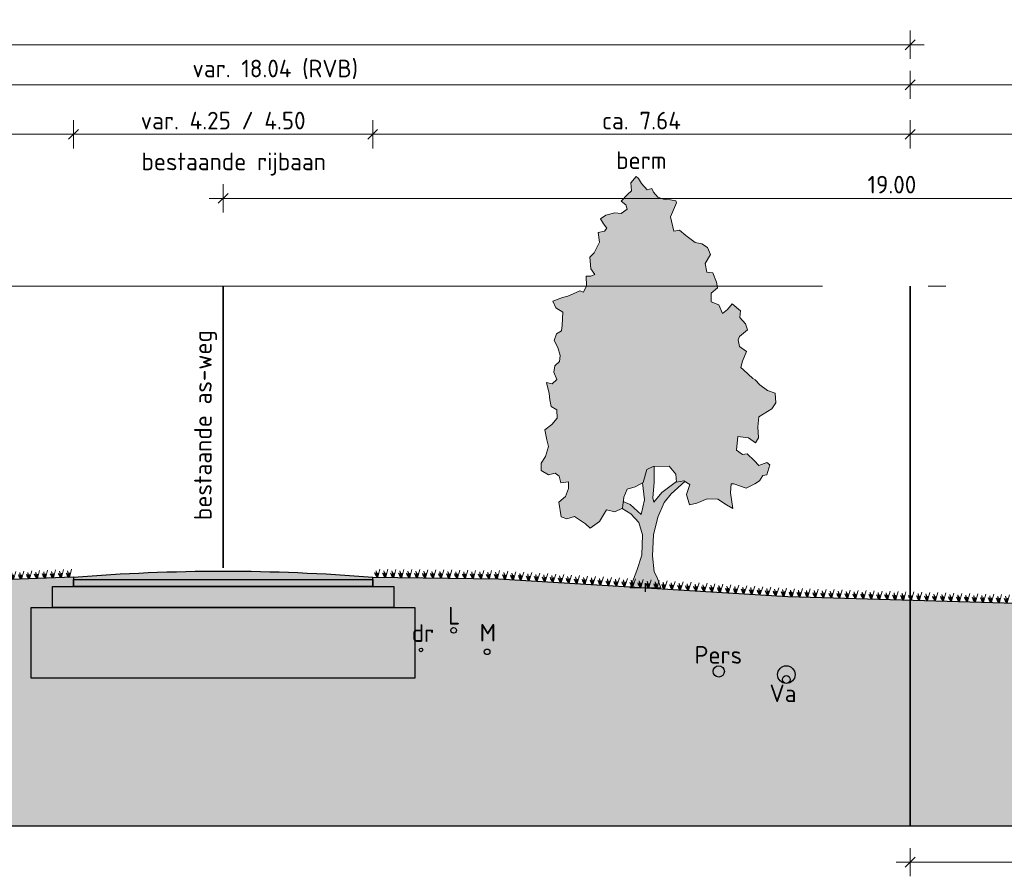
# Model space of a CAD drawing. Header units: metres. Extents: x 158819 to 159767, y 483764 to 484333.
# Tile 39 of 41: x 159431 to 159445, y 484028 to 484040. Entities that reach past the tile are written whole.
import ezdxf

# ---------------------------------------------------------------- set-up
doc = ezdxf.new("R2010")
doc.units = ezdxf.units.M
doc.linetypes.add('AL-NAP_LIJN', pattern=[15.25, 12, -1.5, 0.25, -1.5])
doc.linetypes.add('XX-HART', pattern=[12, 4, -2, 0, -2, 4])
doc.layers.get('0').update_dxf_attribs({"lineweight": 25})
doc.layers.get('Defpoints').update_dxf_attribs({"lineweight": 25, "true_color": 0xff7fff})
for name, color, linetype, lineweight in [('N-WE-GR-BOOM-1e-A', 90, 'Continuous', 25), ('N-WE-GR-BOOM-1e-SD', 90, 'Continuous', 25), ('N-WE-KG-GRENS_PERCEEL-G', 150, 'KG-PERCEEL', 35), ('N-WE-VH-KANTVERHARDING-G', 7, 'Continuous', 25), ('X-XX-AL-M', 7, 'Continuous', 18), ('X-XX-AL-NAP-G', 7, 'AL-NAP_LIJN', 18), ('X-XX-AL-PROFIEL-B-G', 7, 'Continuous', 25), ('X-XX-AL-PROFIELEN_NIEUWE-G', 7, 'Continuous', 35), ('X-XX-AL-T25', 7, 'Continuous', 25)]:
    doc.layers.add(name, color=color, linetype=linetype, lineweight=lineweight)
doc.layers.add('N-WE-GR-BOOM-S', color=7, linetype='Continuous', lineweight=40, true_color=0x009900)
doc.layers.add('X-XX-AL-HARTLIJN-G', color=7, linetype='XX-HART', lineweight=35, true_color=0xff2e2e)
doc.layers.add('N-WE-GR-WEGEN-A', color=7, linetype='Continuous', lineweight=40, true_color=0xffd6ad, transparency=0.4)
doc.styles.add('NLCS-ISO-M100-T25', font='NLCS-ISO.ttf')
doc.styles.get("Standard").update_dxf_attribs({"font": 'NLCS-ISO.ttf'})
doc.linetypes.add('KG-PERCEEL', pattern='A,5.5,-2,["P",Standard,S=1.8,R=0,X=-0.5,Y=-0.9],-2,5.5,-2,[5,NLCS.shx,S=0.75,R=0,X=0,Y=0],-2', length=19)
doc.dimstyles.new('NLCS-M100-T25-SCHRAP-X_L2_H1', dxfattribs={"dimscale": 0.1, "dimtxt": 2.5, "dimasz": 1.4, "dimexe": 2, "dimexo": 2, "dimgap": 0.7, "dimtad": 1, "dimzin": 0, "dimdsep": 46, "dimtxsty": 'NLCS-ISO-M100-T25', "dimblk": 'OBLIQUE', "dimcen": 0, "dimdle": 2, "dimclrd": 256, "dimclre": 256, "dimclrt": 256, "dimadec": 1, "dimazin": 0, "dimtfac": 1, "dimtofl": 0, "dimtmove": 1, "dimatfit": 0, "dimldrblk": 'OBLIQUE', "dimfxl": 2, "dimfxlon": 1, "dimtfill": 1, "dimtfillclr": 254, "dimtolj": 1, "dimtzin": 0, "dimlwd": 18, "dimlwe": 18, "dimarcsym": 0})

# ---------------------------------------------------------------- blocks, each defined once
blk = doc.blocks.new('_Oblique')
at = {"color": 0, "linetype": 'ByBlock', "lineweight": -2}
blk.add_line((-0.5, -0.5), (0.5, 0.5), dxfattribs=at)
blk = doc.blocks.new('*D138')
at = {"layer": 'Defpoints', "color": 0, "transparency": 16777216}
for p in [(159443.524, 484039.417), (159425.484, 484036.559), (159443.524, 484036.559)]:
    blk.add_point(p, dxfattribs=at)
at = {"layer": 'X-XX-AL-M', "linetype": 'Continuous', "lineweight": 18, "transparency": 16777216}
for p, q in [((159425.484, 484039.217), (159425.484, 484039.617)), ((159443.524, 484039.217), (159443.524, 484039.617)), ((159425.284, 484039.417), (159443.724, 484039.417))]:
    blk.add_line(p, q, dxfattribs=at)
at = {"layer": 'X-XX-AL-M', "lineweight": 18, "transparency": 16777216, "xscale": 0.14, "yscale": 0.14, "zscale": 0.14, "rotation": 180}
blk.add_blockref('_Oblique', (159425.484, 484039.417), dxfattribs=at)
at = {"layer": 'X-XX-AL-M', "lineweight": 18, "transparency": 16777216, "xscale": 0.14, "yscale": 0.14, "zscale": 0.14}
blk.add_blockref('_Oblique', (159443.524, 484039.417), dxfattribs=at)
at = {"layer": 'X-XX-AL-M', "transparency": 16777216, "insert": (159434.504, 484039.637), "char_height": 0.25, "attachment_point": 5, "style": 'NLCS-ISO-M100-T25', "bg_fill": 3, "box_fill_scale": 1.1, "bg_fill_color": 256, "bg_fill_true_color": 13158600, "bg_fill_transparency": 0}
blk.add_mtext('\\A1;var. 18.04 (RVB)', dxfattribs=at)
blk = doc.blocks.new('*D141')
at = {"layer": 'Defpoints', "color": 0, "transparency": 16777216}
for p in [(159431.639, 484038.715), (159426.834, 484038.486), (159431.639, 484032.427)]:
    blk.add_point(p, dxfattribs=at)
at = {"layer": 'X-XX-AL-M', "linetype": 'Continuous', "lineweight": 18, "transparency": 16777216}
for p, q in [((159426.834, 484038.686), (159426.834, 484038.915)), ((159431.639, 484038.515), (159431.639, 484038.915)), ((159426.634, 484038.715), (159431.839, 484038.715))]:
    blk.add_line(p, q, dxfattribs=at)
at = {"layer": 'X-XX-AL-M', "lineweight": 18, "transparency": 16777216, "xscale": 0.14, "yscale": 0.14, "zscale": 0.14, "rotation": 180}
blk.add_blockref('_Oblique', (159426.834, 484038.715), dxfattribs=at)
at = {"layer": 'X-XX-AL-M', "lineweight": 18, "transparency": 16777216, "xscale": 0.14, "yscale": 0.14, "zscale": 0.14}
blk.add_blockref('_Oblique', (159431.639, 484038.715), dxfattribs=at)
at = {"layer": 'X-XX-AL-M', "transparency": 16777216, "insert": (159429.236, 484038.91), "char_height": 0.25, "attachment_point": 5, "style": 'NLCS-ISO-M100-T25', "bg_fill": 3, "box_fill_scale": 1.1, "bg_fill_color": 256, "bg_fill_true_color": 13158600, "bg_fill_transparency": 0}
blk.add_mtext('\\A1;4.81', dxfattribs=at)
blk = doc.blocks.new('*D142')
at = {"layer": 'Defpoints', "color": 0, "transparency": 16777216}
for p in [(159435.889, 484038.715), (159431.639, 484032.427), (159435.889, 484032.427)]:
    blk.add_point(p, dxfattribs=at)
at = {"layer": 'X-XX-AL-M', "linetype": 'Continuous', "lineweight": 18, "transparency": 16777216}
for p, q in [((159431.639, 484038.515), (159431.639, 484038.915)), ((159435.889, 484038.515), (159435.889, 484038.915)), ((159431.439, 484038.715), (159436.089, 484038.715))]:
    blk.add_line(p, q, dxfattribs=at)
at = {"layer": 'X-XX-AL-M', "lineweight": 18, "transparency": 16777216, "xscale": 0.14, "yscale": 0.14, "zscale": 0.14, "rotation": 180}
blk.add_blockref('_Oblique', (159431.639, 484038.715), dxfattribs=at)
at = {"layer": 'X-XX-AL-M', "lineweight": 18, "transparency": 16777216, "xscale": 0.14, "yscale": 0.14, "zscale": 0.14}
blk.add_blockref('_Oblique', (159435.889, 484038.715), dxfattribs=at)
at = {"layer": 'X-XX-AL-M', "transparency": 16777216, "insert": (159433.764, 484038.91), "char_height": 0.25, "attachment_point": 5, "style": 'NLCS-ISO-M100-T25', "bg_fill": 3, "box_fill_scale": 1.1, "bg_fill_color": 256, "bg_fill_true_color": 13158600, "bg_fill_transparency": 0}
blk.add_mtext('\\A1;var. 4.25 / 4.50', dxfattribs=at)
blk = doc.blocks.new('*D143')
at = {"layer": 'Defpoints', "color": 0, "transparency": 16777216}
for p in [(159443.524, 484038.715), (159443.524, 484036.559), (159435.889, 484032.427)]:
    blk.add_point(p, dxfattribs=at)
at = {"layer": 'X-XX-AL-M', "linetype": 'Continuous', "lineweight": 18, "transparency": 16777216}
for p, q in [((159435.889, 484038.515), (159435.889, 484038.915)), ((159443.524, 484038.515), (159443.524, 484038.915)), ((159435.689, 484038.715), (159443.724, 484038.715))]:
    blk.add_line(p, q, dxfattribs=at)
at = {"layer": 'X-XX-AL-M', "lineweight": 18, "transparency": 16777216, "xscale": 0.14, "yscale": 0.14, "zscale": 0.14, "rotation": 180}
blk.add_blockref('_Oblique', (159435.889, 484038.715), dxfattribs=at)
at = {"layer": 'X-XX-AL-M', "lineweight": 18, "transparency": 16777216, "xscale": 0.14, "yscale": 0.14, "zscale": 0.14}
blk.add_blockref('_Oblique', (159443.524, 484038.715), dxfattribs=at)
at = {"layer": 'X-XX-AL-M', "transparency": 16777216, "insert": (159439.706, 484038.91), "char_height": 0.25, "attachment_point": 5, "style": 'NLCS-ISO-M100-T25', "bg_fill": 3, "box_fill_scale": 1.1, "bg_fill_color": 256, "bg_fill_true_color": 13158600, "bg_fill_transparency": 0}
blk.add_mtext('\\A1;ca. 7.64', dxfattribs=at)
blk = doc.blocks.new('*D127')
at = {"layer": 'Defpoints', "color": 0, "transparency": 16777216}
for p in [(159443.524, 484039.987), (159416.424, 484036.559), (159443.524, 484036.559)]:
    blk.add_point(p, dxfattribs=at)
at = {"layer": 'X-XX-AL-M', "linetype": 'Continuous', "lineweight": 18, "transparency": 16777216}
for p, q in [((159416.424, 484039.787), (159416.424, 484040.187)), ((159443.524, 484039.787), (159443.524, 484040.187)), ((159416.224, 484039.987), (159443.724, 484039.987))]:
    blk.add_line(p, q, dxfattribs=at)
at = {"layer": 'X-XX-AL-M', "lineweight": 18, "transparency": 16777216, "xscale": 0.14, "yscale": 0.14, "zscale": 0.14, "rotation": 180}
blk.add_blockref('_Oblique', (159416.424, 484039.987), dxfattribs=at)
at = {"layer": 'X-XX-AL-M', "lineweight": 18, "transparency": 16777216, "xscale": 0.14, "yscale": 0.14, "zscale": 0.14}
blk.add_blockref('_Oblique', (159443.524, 484039.987), dxfattribs=at)
at = {"layer": 'X-XX-AL-M', "transparency": 16777216, "insert": (159429.974, 484040.182), "char_height": 0.25, "attachment_point": 5, "style": 'NLCS-ISO-M100-T25', "bg_fill": 3, "box_fill_scale": 1.1, "bg_fill_color": 256, "bg_fill_true_color": 13158600, "bg_fill_transparency": 0}
blk.add_mtext('\\A1;27.10', dxfattribs=at)
blk = doc.blocks.new('*D158')
at = {"layer": 'Defpoints', "color": 0, "transparency": 16777216}
for p in [(159443.524, 484029.613), (159452.764, 484029.613), (159452.764, 484028.38)]:
    blk.add_point(p, dxfattribs=at)
at = {"layer": 'X-XX-AL-M', "linetype": 'Continuous', "lineweight": 18, "transparency": 16777216}
for p, q in [((159443.524, 484028.58), (159443.524, 484028.18)), ((159452.764, 484028.58), (159452.764, 484028.18)), ((159443.324, 484028.38), (159452.964, 484028.38))]:
    blk.add_line(p, q, dxfattribs=at)
at = {"layer": 'X-XX-AL-M', "lineweight": 18, "transparency": 16777216, "xscale": 0.14, "yscale": 0.14, "zscale": 0.14, "rotation": 180}
blk.add_blockref('_Oblique', (159443.524, 484028.38), dxfattribs=at)
at = {"layer": 'X-XX-AL-M', "lineweight": 18, "transparency": 16777216, "xscale": 0.14, "yscale": 0.14, "zscale": 0.14}
blk.add_blockref('_Oblique', (159452.764, 484028.38), dxfattribs=at)
at = {"layer": 'X-XX-AL-M', "transparency": 16777216, "insert": (159448.144, 484028.613), "char_height": 0.25, "attachment_point": 5, "style": 'NLCS-ISO-M100-T25', "bg_fill": 3, "box_fill_scale": 1.1, "bg_fill_color": 256, "bg_fill_true_color": 13158600, "bg_fill_transparency": 0}
blk.add_mtext('\\A1;Grond aankoop', dxfattribs=at)
blk = doc.blocks.new('*D157')
at = {"layer": 'Defpoints', "color": 0, "transparency": 16777216}
for p in [(159452.764, 484039.417), (159443.524, 484036.559), (159452.764, 484036.559)]:
    blk.add_point(p, dxfattribs=at)
at = {"layer": 'X-XX-AL-PROFIELEN_NIEUWE-G', "linetype": 'Continuous', "lineweight": 18, "transparency": 16777216}
for p, q in [((159443.524, 484039.217), (159443.524, 484039.617)), ((159452.764, 484039.217), (159452.764, 484039.617)), ((159443.324, 484039.417), (159452.964, 484039.417))]:
    blk.add_line(p, q, dxfattribs=at)
at = {"layer": 'X-XX-AL-PROFIELEN_NIEUWE-G', "lineweight": 18, "transparency": 16777216, "xscale": 0.14, "yscale": 0.14, "zscale": 0.14, "rotation": 180}
blk.add_blockref('_Oblique', (159443.524, 484039.417), dxfattribs=at)
at = {"layer": 'X-XX-AL-PROFIELEN_NIEUWE-G', "lineweight": 18, "transparency": 16777216, "xscale": 0.14, "yscale": 0.14, "zscale": 0.14}
blk.add_blockref('_Oblique', (159452.764, 484039.417), dxfattribs=at)
at = {"layer": 'X-XX-AL-PROFIELEN_NIEUWE-G', "transparency": 16777216, "insert": (159448.144, 484039.612), "char_height": 0.25, "attachment_point": 5, "style": 'NLCS-ISO-M100-T25', "bg_fill": 3, "box_fill_scale": 1.1, "bg_fill_color": 256, "bg_fill_true_color": 13158600, "bg_fill_transparency": 0}
blk.add_mtext('\\A1;var. 9.24', dxfattribs=at)
blk = doc.blocks.new('*D159')
at = {"layer": 'Defpoints', "color": 0, "transparency": 16777216}
for p in [(159452.764, 484037.806), (159433.764, 484036.559), (159452.764, 484036.559)]:
    blk.add_point(p, dxfattribs=at)
at = {"layer": 'X-XX-AL-M', "linetype": 'Continuous', "lineweight": 18, "transparency": 16777216}
for p, q in [((159433.764, 484037.606), (159433.764, 484038.006)), ((159452.764, 484037.606), (159452.764, 484038.006)), ((159433.564, 484037.806), (159452.964, 484037.806))]:
    blk.add_line(p, q, dxfattribs=at)
at = {"layer": 'X-XX-AL-M', "lineweight": 18, "transparency": 16777216, "xscale": 0.14, "yscale": 0.14, "zscale": 0.14, "rotation": 180}
blk.add_blockref('_Oblique', (159433.764, 484037.806), dxfattribs=at)
at = {"layer": 'X-XX-AL-M', "lineweight": 18, "transparency": 16777216, "xscale": 0.14, "yscale": 0.14, "zscale": 0.14}
blk.add_blockref('_Oblique', (159452.764, 484037.806), dxfattribs=at)
at = {"layer": 'X-XX-AL-M', "transparency": 16777216, "insert": (159443.264, 484038.001), "char_height": 0.25, "attachment_point": 5, "style": 'NLCS-ISO-M100-T25', "bg_fill": 3, "box_fill_scale": 1.1, "bg_fill_color": 256, "bg_fill_true_color": 13158600, "bg_fill_transparency": 0}
blk.add_mtext('\\A1;19.00', dxfattribs=at)
blk = doc.blocks.new('SGR-BOOM_S01_V_ZIJ-D')
at = {"layer": 'N-WE-GR-BOOM-1e-A', "transparency": 33554585}
h = blk.add_hatch(color=256, dxfattribs=at)
h.dxf.hatch_style = 1
h.set_gradient(color1=(254, 204, 102), color2=(108, 181, 90), tint=1, name='CYLINDER')
h.paths.add_polyline_path([(-1.056, 11.496), (-0.874, 11.68), (-0.792, 11.622), (-0.684, 11.475), (-0.477, 11.294), (-0.312, 11.337), (-0.253, 11.231), (-0.105, 11.091), (0.102, 11.028), (0.349, 11.012), (0.538, 10.99), (0.556, 10.931), (0.353, 10.535), (0.462, 10.124), (0.668, 10.149), (0.893, 10.004), (1.224, 9.8), (1.454, 9.761), (1.661, 9.663), (1.763, 9.457), (1.582, 9.209), (1.643, 8.962), (1.849, 8.94), (1.975, 8.676), (2.018, 8.511), (1.795, 8.362), (1.797, 8.115), (2.062, 8.035), (2.188, 7.789), (2.376, 7.896), (2.539, 8.062), (2.829, 7.858), (2.807, 7.67), (3.015, 7.489), (3.081, 7.325), (2.794, 7.134), (2.753, 7.034), (2.796, 6.845), (3.044, 6.706), (2.899, 6.434), (2.842, 6.251), (2.942, 6.187), (3.274, 5.943), (3.357, 5.902), (3.523, 5.762), (3.795, 5.599), (4.06, 5.519), (4.086, 5.248), (3.94, 5.082), (3.489, 4.855), (3.45, 4.566), (3.476, 4.254), (3.371, 4.112), (3.122, 4.252), (2.734, 4.29), (2.695, 3.901), (2.902, 3.779), (3.067, 3.798), (3.316, 3.611), (3.482, 3.471), (3.77, 3.556), (3.87, 3.492), (3.772, 3.203), (3.625, 3.184), (3.503, 3.036), (3.339, 2.952), (3.033, 2.826), (2.597, 2.946), (2.497, 2.946), (2.475, 2.698), (2.561, 2.246), (2.337, 2.35), (2.023, 2.512), (1.652, 2.527), (1.282, 2.4), (1.018, 2.357), (0.91, 2.645), (1.031, 2.934), (0.824, 3.038), (0.559, 2.995), (0.534, 3.219), (0.303, 3.447), (-0.274, 3.442), (-0.497, 3.358), (-0.618, 2.986), (-0.906, 2.86), (-1.193, 2.793), (-1.315, 2.568), (-1.354, 2.256), (-1.624, 2.154), (-1.931, 2.21), (-2.175, 1.879), (-2.504, 1.694), (-2.669, 1.816), (-3.066, 2.019), (-3.33, 1.952), (-3.536, 2.015), (-3.622, 2.427), (-3.376, 2.593), (-3.278, 2.818), (-3.279, 3.006), (-3.544, 2.981), (-3.61, 3.169), (-3.752, 3.25), (-3.981, 3.207), (-4.247, 3.328), (-4.249, 3.535), (-4.086, 3.724), (-3.988, 4.013), (-4.048, 4.195), (-4.115, 4.483), (-3.869, 4.633), (-3.682, 4.817), (-3.684, 5.046), (-3.891, 5.145), (-3.933, 5.333), (-3.958, 5.515), (-4.061, 5.826), (-3.854, 5.787), (-3.691, 5.912), (-3.798, 6.117), (-3.758, 6.3), (-3.595, 6.425), (-3.572, 6.59), (-3.657, 6.818), (-3.782, 7.024), (-3.701, 7.207), (-3.519, 7.291), (-3.497, 7.456), (-3.482, 7.827), (-3.73, 7.948), (-3.832, 8.136), (-3.485, 8.239), (-3.297, 8.281), (-3.115, 8.348), (-2.868, 8.432), (-2.745, 8.392), (-2.64, 8.575), (-2.642, 8.846), (-2.477, 8.847), (-2.336, 8.889), (-2.479, 9.053), (-2.523, 9.383), (-2.359, 9.507), (-2.179, 9.815), (-2.222, 10.085), (-1.993, 10.128), (-1.911, 10.212), (-2.036, 10.334), (-2.143, 10.475), (-1.955, 10.582), (-1.626, 10.644), (-1.402, 10.628), (-1.197, 10.753), (-1.239, 10.876), (-1.405, 10.975), (-1.177, 11.165), (-1.036, 11.266)])
h = blk.add_hatch(color=256, dxfattribs=at)
h.dxf.hatch_style = 1
h.set_gradient(color1=(99, 100, 102), color2=(88, 186, 72), tint=1, name='INVCURVED')
h.paths.add_polyline_path([(-0.098, 2.001), (0.128, 2.415), (0.374, 2.664), (0.861, 3.02), (0.824, 3.038), (0.559, 2.995), (0.557, 3.016), (0.044, 2.703), (-0.243, 2.43), (-0.285, 2.553), (-0.229, 2.989), (-0.233, 3.442), (-0.274, 3.442), (-0.497, 3.358), (-0.618, 2.986), (-0.646, 2.974), (-0.573, 2.492), (-0.693, 2.079), (-1.09, 2.364), (-1.33, 2.45), (-1.356, 2.244), (-1.064, 2.093), (-0.774, 1.848), (-0.648, 1.502), (-0.667, 0.925), (-0.846, 0.488), (-1.08, 0), (0, 0), (-0.126, 0.287), (-0.227, 0.452), (-0.296, 0.904), (-0.259, 1.505)])
at = {"lineweight": 0}
for p, q in [((-0.233, 3.442), (-0.229, 2.989)), ((-0.573, 2.492), (-0.646, 2.974)), ((-0.229, 2.989), (-0.285, 2.553)), ((0.044, 2.703), (0.557, 3.016)), ((0.861, 3.02), (0.374, 2.664)), ((-0.285, 2.553), (-0.243, 2.43)), ((-0.243, 2.43), (0.044, 2.703)), ((0.374, 2.664), (0.128, 2.415)), ((-1.368, 2.251), (-1.064, 2.093)), ((-1.33, 2.45), (-1.09, 2.364)), ((-1.09, 2.364), (-0.693, 2.079)), ((-0.693, 2.079), (-0.573, 2.492)), ((0.128, 2.415), (-0.098, 2.001)), ((-1.064, 2.093), (-0.774, 1.848)), ((-0.098, 2.001), (-0.259, 1.505)), ((-0.774, 1.848), (-0.648, 1.502)), ((-0.648, 1.502), (-0.667, 0.925)), ((-0.259, 1.505), (-0.296, 0.904)), ((-0.667, 0.925), (-0.846, 0.488)), ((-0.296, 0.904), (-0.227, 0.452)), ((-0.846, 0.488), (-1.08, 0)), ((-0.227, 0.452), (-0.126, 0.287)), ((-0.126, 0.287), (0, 0)), ((-1.08, 0), (0, 0))]:
    blk.add_line(p, q, dxfattribs=at)
at = {"lineweight": 0, "flags": 128}
blk.add_lwpolyline([(-1.056, 11.496), (-0.874, 11.68), (-0.792, 11.622), (-0.684, 11.475), (-0.477, 11.294), (-0.312, 11.337), (-0.253, 11.231), (-0.105, 11.091), (0.102, 11.028), (0.349, 11.012), (0.538, 10.99), (0.556, 10.931), (0.353, 10.535), (0.462, 10.124), (0.668, 10.149), (0.893, 10.004), (1.224, 9.8), (1.454, 9.761), (1.661, 9.663), (1.763, 9.457), (1.582, 9.209), (1.643, 8.962), (1.849, 8.94), (1.975, 8.676), (2.018, 8.511), (1.795, 8.362), (1.797, 8.115), (2.062, 8.035), (2.188, 7.789), (2.376, 7.896), (2.539, 8.062), (2.829, 7.858), (2.807, 7.67), (3.015, 7.489), (3.081, 7.325), (2.794, 7.134), (2.753, 7.034), (2.796, 6.845), (3.044, 6.706), (2.899, 6.434), (2.842, 6.251), (2.942, 6.187), (3.274, 5.943), (3.357, 5.902), (3.523, 5.762), (3.795, 5.599), (4.06, 5.519), (4.086, 5.248), (3.94, 5.082), (3.489, 4.855), (3.45, 4.566), (3.476, 4.254), (3.371, 4.112), (3.122, 4.252), (2.734, 4.29), (2.695, 3.901), (2.902, 3.779), (3.067, 3.798), (3.316, 3.611), (3.482, 3.471), (3.77, 3.556), (3.87, 3.492), (3.772, 3.203), (3.625, 3.184), (3.503, 3.036), (3.339, 2.952), (3.033, 2.826), (2.597, 2.946), (2.497, 2.946), (2.475, 2.698), (2.561, 2.246), (2.337, 2.35), (2.023, 2.512), (1.652, 2.527), (1.282, 2.4), (1.018, 2.357), (0.91, 2.645), (1.031, 2.934), (0.824, 3.038), (0.559, 2.995), (0.534, 3.219), (0.303, 3.447), (-0.274, 3.442), (-0.497, 3.358), (-0.618, 2.986), (-0.906, 2.86), (-1.193, 2.793), (-1.315, 2.568), (-1.354, 2.256), (-1.624, 2.154), (-1.931, 2.21), (-2.175, 1.879), (-2.504, 1.694), (-2.669, 1.816), (-3.066, 2.019), (-3.33, 1.952), (-3.536, 2.015), (-3.622, 2.427), (-3.376, 2.593), (-3.278, 2.818), (-3.279, 3.006), (-3.544, 2.981), (-3.61, 3.169), (-3.752, 3.25), (-3.981, 3.207), (-4.247, 3.328), (-4.249, 3.535), (-4.086, 3.724), (-3.988, 4.013), (-4.048, 4.195), (-4.115, 4.483), (-3.869, 4.633), (-3.682, 4.817), (-3.684, 5.046), (-3.891, 5.145), (-3.933, 5.333), (-3.958, 5.515), (-4.061, 5.826), (-3.854, 5.787), (-3.691, 5.912), (-3.798, 6.117), (-3.758, 6.3), (-3.595, 6.425), (-3.572, 6.59), (-3.657, 6.818), (-3.782, 7.024), (-3.701, 7.207), (-3.519, 7.291), (-3.497, 7.456), (-3.482, 7.827), (-3.73, 7.948), (-3.832, 8.136), (-3.485, 8.239), (-3.297, 8.281), (-3.115, 8.348), (-2.868, 8.432), (-2.745, 8.392), (-2.64, 8.575), (-2.642, 8.846), (-2.477, 8.847), (-2.336, 8.889), (-2.479, 9.053), (-2.523, 9.383), (-2.359, 9.507), (-2.179, 9.815), (-2.222, 10.085), (-1.993, 10.128), (-1.911, 10.212), (-2.036, 10.334), (-2.143, 10.475), (-1.955, 10.582), (-1.626, 10.644), (-1.402, 10.628), (-1.197, 10.753), (-1.239, 10.876), (-1.405, 10.975), (-1.177, 11.165), (-1.036, 11.266)], close=True, dxfattribs=at)
at = {"layer": 'Defpoints'}
blk.add_line((-0.54, -0.119), (-0.54, 0.13), dxfattribs=at)
blk = doc.blocks.new('*D296')
at = {"layer": 'Defpoints', "color": 0, "transparency": 16777216}
for p in [(159443.524, 484038.715), (159443.524, 484036.559), (159450.114, 484032.059)]:
    blk.add_point(p, dxfattribs=at)
at = {"layer": 'X-XX-AL-M', "linetype": 'Continuous', "lineweight": 18, "transparency": 16777216}
for p, q in [((159443.524, 484038.515), (159443.524, 484038.915)), ((159450.114, 484038.515), (159450.114, 484038.915)), ((159450.314, 484038.715), (159443.324, 484038.715))]:
    blk.add_line(p, q, dxfattribs=at)
at = {"layer": 'X-XX-AL-M', "lineweight": 18, "transparency": 16777216, "xscale": 0.14, "yscale": 0.14, "zscale": 0.14, "rotation": 180}
blk.add_blockref('_Oblique', (159443.524, 484038.715), dxfattribs=at)
at = {"layer": 'X-XX-AL-M', "lineweight": 18, "transparency": 16777216, "xscale": 0.14, "yscale": 0.14, "zscale": 0.14}
blk.add_blockref('_Oblique', (159450.114, 484038.715), dxfattribs=at)
at = {"layer": 'X-XX-AL-M', "transparency": 16777216, "insert": (159446.819, 484038.91), "char_height": 0.25, "attachment_point": 5, "style": 'NLCS-ISO-M100-T25', "bg_fill": 3, "box_fill_scale": 1.1, "bg_fill_color": 256, "bg_fill_true_color": 13158600, "bg_fill_transparency": 0}
blk.add_mtext('\\A1;6.59', dxfattribs=at)
blk = doc.blocks.new('*U278')
for points in [[(0, 0), (4.25, 0), (4.25, -0.1), (0, -0.1)], [(-0.3, -0.1), (4.55, -0.1), (4.55, -0.4), (-0.3, -0.4)], [(-0.6, -0.4), (4.85, -0.4), (4.85, -1.4), (-0.6, -1.4)]]:
    blk.add_lwpolyline(points, close=True)
blk = doc.blocks.new('Gras-01')
at = {"layer": 'N-WE-GR-BOOM-S', "color": 85, "lineweight": 9, "true_color": 0x58ba48}
for p, q in [((0, 0), (0.004, 0.063)), ((0.003, 0), (0.034, 0.114))]:
    blk.add_line(p, q, dxfattribs=at)
at = {"layer": 'N-WE-GR-BOOM-S', "color": 85, "lineweight": 9, "true_color": 0x58ba48, "flags": 128}
for points in [[(-0.042, 0.06, 0.10285), (-0.006, 0)], [(-0.042, 0.06, -0.10285), (-0.006, 0)], [(-0.002, 0, -0.071887), (-0.022, 0.092)], [(-0.002, 0, 0.071887), (-0.022, 0.092)]]:
    blk.add_lwpolyline(points, format="xyb", dxfattribs=at)
blk = doc.blocks.new('*U299')
at = {"layer": 'N-WE-VH-KANTVERHARDING-G', "rotation": 0.712366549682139}
blk.add_blockref('Gras-01', (0.069, 0.001), dxfattribs=at)
blk = doc.blocks.new('*U300')
at = {"layer": 'N-WE-VH-KANTVERHARDING-G', "color": 0, "linetype": 'ByBlock', "lineweight": -2, "transparency": 16777216}
for p, rotation in [((159435.889, 484032.427), 359.2876334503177), ((159436.002, 484032.426), 359.2876334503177), ((159436.115, 484032.424), 359.2876334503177), ((159436.229, 484032.423), 359.2876334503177), ((159436.342, 484032.422), 359.2876334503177), ((159436.455, 484032.42), 359.2876334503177), ((159436.569, 484032.419), 359.2876334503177), ((159436.682, 484032.417), 359.2876334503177), ((159436.795, 484032.416), 359.2876334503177), ((159436.909, 484032.415), 359.2876334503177), ((159437.022, 484032.413), 359.2876334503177), ((159437.135, 484032.412), 359.2876334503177), ((159437.248, 484032.41), 359.2876334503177), ((159437.362, 484032.409), 359.2876334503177), ((159437.475, 484032.407), 359.2876334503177), ((159437.588, 484032.406), 359.2876334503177), ((159437.702, 484032.403), 356.5156842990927), ((159437.815, 484032.396), 356.5156842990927), ((159437.928, 484032.39), 356.5156842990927), ((159438.041, 484032.383), 356.5156842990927), ((159438.154, 484032.376), 356.5156842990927), ((159438.267, 484032.369), 356.5156842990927), ((159438.38, 484032.362), 356.5156842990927), ((159438.493, 484032.355), 356.5156842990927), ((159438.606, 484032.348), 356.5156842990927), ((159438.72, 484032.341), 356.5156842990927), ((159438.833, 484032.334), 356.5156842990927), ((159438.946, 484032.328), 356.5156842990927), ((159439.059, 484032.321), 356.5156842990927), ((159439.172, 484032.314), 356.5156842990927), ((159439.285, 484032.307), 356.5156842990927), ((159439.398, 484032.3), 356.5156842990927), ((159439.511, 484032.293), 356.5156842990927), ((159439.624, 484032.286), 356.5156842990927), ((159439.738, 484032.279), 356.5156842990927), ((159439.851, 484032.272), 356.5156842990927), ((159439.964, 484032.266), 356.5156842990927), ((159440.077, 484032.259), 356.5156842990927), ((159440.19, 484032.252), 356.5156842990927), ((159440.303, 484032.245), 356.5156842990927), ((159440.416, 484032.238), 356.5156842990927), ((159440.529, 484032.231), 356.5156842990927), ((159440.642, 484032.224), 356.5156842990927), ((159440.755, 484032.217), 356.5156842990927), ((159440.869, 484032.21), 356.5156842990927), ((159440.982, 484032.204), 356.5156842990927), ((159441.095, 484032.197), 356.5156842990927), ((159441.208, 484032.19), 356.5156842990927), ((159441.321, 484032.183), 356.5156842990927), ((159441.434, 484032.176), 356.5156842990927), ((159441.547, 484032.169), 356.5156842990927), ((159441.66, 484032.162), 356.5156842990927), ((159441.773, 484032.155), 356.5156842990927), ((159441.887, 484032.152), 358.3131833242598), ((159442, 484032.148), 358.3131833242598), ((159442.113, 484032.145), 358.3131833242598), ((159442.226, 484032.142), 358.3131833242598), ((159442.34, 484032.138), 358.3131833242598), ((159442.453, 484032.135), 358.3131833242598), ((159442.566, 484032.132), 358.3131833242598), ((159442.679, 484032.128), 358.3131833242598), ((159442.793, 484032.125), 358.3131833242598), ((159442.906, 484032.122), 358.3131833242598), ((159443.019, 484032.118), 358.3131833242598), ((159443.133, 484032.115), 358.3131833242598), ((159443.246, 484032.112), 358.3131833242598), ((159443.359, 484032.108), 358.3131833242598), ((159443.472, 484032.105), 358.3131833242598), ((159443.586, 484032.102), 358.3131833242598), ((159443.699, 484032.098), 358.3131833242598), ((159443.812, 484032.095), 358.3131833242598), ((159443.925, 484032.092), 358.3131833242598), ((159444.039, 484032.088), 358.3131833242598), ((159444.152, 484032.085), 358.3131833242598), ((159444.265, 484032.082), 358.3131833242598), ((159444.378, 484032.078), 358.3131833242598), ((159444.492, 484032.075), 358.3131833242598), ((159444.605, 484032.072), 358.3131833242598), ((159444.718, 484032.068), 358.3131833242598), ((159444.831, 484032.065), 358.3131833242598), ((159444.945, 484032.062), 358.3131833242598), ((159450.15, 484032.035), 326.3099324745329), ((159450.244, 484031.972), 326.3099324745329), ((159450.338, 484031.91), 326.3099324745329), ((159450.433, 484031.847), 326.3099324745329), ((159450.527, 484031.784), 326.3099324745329), ((159450.621, 484031.721), 326.3099324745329), ((159450.716, 484031.658), 326.3099324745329), ((159450.81, 484031.595), 326.3099324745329), ((159450.904, 484031.533), 326.3099324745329), ((159450.998, 484031.47), 326.3099324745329), ((159451.093, 484031.407), 326.3099324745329), ((159451.187, 484031.344), 326.3099324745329), ((159451.281, 484031.281), 326.3099324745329), ((159451.376, 484031.218), 326.3099324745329), ((159451.47, 484031.155), 326.3099324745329), ((159451.564, 484031.093), 326.3099324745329)]:
    blk.add_blockref('*U299', p, dxfattribs=dict(at, rotation=rotation))
for p in [(159445.058, 484032.059), (159445.171, 484032.059), (159445.285, 484032.059), (159445.398, 484032.059), (159445.511, 484032.059), (159445.625, 484032.059), (159445.738, 484032.059), (159445.851, 484032.059), (159445.965, 484032.059), (159446.078, 484032.059), (159446.191, 484032.059), (159446.304, 484032.059), (159446.418, 484032.059), (159446.531, 484032.059), (159446.644, 484032.059), (159446.758, 484032.059), (159446.871, 484032.059), (159446.984, 484032.059), (159447.098, 484032.059), (159447.211, 484032.059), (159447.324, 484032.059), (159447.438, 484032.059), (159447.551, 484032.059), (159447.664, 484032.059), (159447.778, 484032.059), (159447.891, 484032.059), (159448.004, 484032.059), (159448.117, 484032.059), (159448.231, 484032.059), (159448.344, 484032.059), (159448.457, 484032.059), (159448.571, 484032.059), (159448.684, 484032.059), (159448.797, 484032.059), (159448.911, 484032.059), (159449.024, 484032.059), (159449.137, 484032.059), (159449.251, 484032.059), (159449.364, 484032.059), (159449.477, 484032.059), (159449.591, 484032.059), (159449.704, 484032.059), (159449.817, 484032.059), (159449.93, 484032.059), (159450.044, 484032.059)]:
    blk.add_blockref('*U299', p, dxfattribs=at)
blk = doc.blocks.new('*U301')
at = {"layer": 'N-WE-VH-KANTVERHARDING-G', "rotation": 177.885012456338}
blk.add_blockref('Gras-01', (0.062, 0), dxfattribs=at)
blk = doc.blocks.new('*U302')
at = {"layer": 'N-WE-VH-KANTVERHARDING-G', "color": 0, "linetype": 'ByBlock', "lineweight": -2, "transparency": 16777216}
for p, rotation in [((159431.526, 484032.423), 182.114987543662), ((159431.639, 484032.427), 182.114987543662), ((159420.763, 484032.279), 181.0680713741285), ((159420.876, 484032.281), 181.0680713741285), ((159420.99, 484032.283), 181.0680713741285), ((159421.103, 484032.286), 181.0680713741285), ((159421.216, 484032.288), 181.0680713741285), ((159421.33, 484032.29), 181.0680713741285), ((159421.443, 484032.292), 181.0680713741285), ((159421.556, 484032.294), 181.0680713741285), ((159421.669, 484032.295), 179.8927059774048), ((159421.783, 484032.295), 179.8927059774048), ((159421.896, 484032.295), 179.8927059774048), ((159422.009, 484032.295), 179.8927059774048), ((159422.123, 484032.295), 179.8927059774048), ((159422.236, 484032.294), 179.8927059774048), ((159422.349, 484032.294), 179.8927059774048), ((159422.463, 484032.294), 179.8927059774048), ((159422.576, 484032.294), 179.8927059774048), ((159422.689, 484032.294), 179.8927059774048), ((159422.803, 484032.293), 179.8927059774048), ((159422.916, 484032.293), 179.8927059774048), ((159423.029, 484032.293), 179.8927059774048), ((159423.142, 484032.293), 179.8927059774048), ((159423.256, 484032.292), 179.8927059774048), ((159423.369, 484032.292), 179.8927059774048), ((159423.482, 484032.292), 179.8927059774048), ((159423.596, 484032.292), 179.8927059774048), ((159423.709, 484032.292), 179.8927059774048), ((159423.822, 484032.291), 179.8927059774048), ((159423.936, 484032.291), 179.8927059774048), ((159424.049, 484032.291), 179.8927059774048), ((159424.162, 484032.291), 179.8927059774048), ((159424.276, 484032.291), 179.8927059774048), ((159424.389, 484032.29), 179.8927059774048), ((159424.502, 484032.29), 179.8927059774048), ((159424.616, 484032.29), 179.8927059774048), ((159424.729, 484032.29), 179.8927059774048), ((159424.842, 484032.29), 179.8927059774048), ((159424.955, 484032.289), 179.8927059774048), ((159425.069, 484032.289), 179.8927059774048), ((159425.182, 484032.289), 179.8927059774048), ((159425.295, 484032.289), 179.8927059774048), ((159425.409, 484032.288), 179.8927059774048), ((159425.522, 484032.288), 179.8927059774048), ((159425.635, 484032.288), 179.8927059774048), ((159425.749, 484032.288), 179.8927059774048), ((159425.862, 484032.288), 179.8927059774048), ((159425.975, 484032.287), 179.8927059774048), ((159426.089, 484032.287), 179.8927059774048), ((159426.202, 484032.289), 180.8695276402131), ((159426.315, 484032.291), 180.8695276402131), ((159426.428, 484032.292), 180.8695276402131), ((159426.542, 484032.294), 180.8695276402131), ((159426.655, 484032.296), 180.8695276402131), ((159426.768, 484032.297), 180.8695276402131), ((159426.882, 484032.299), 180.8695276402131), ((159426.995, 484032.301), 180.8695276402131), ((159427.108, 484032.303), 180.8695276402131), ((159427.222, 484032.304), 180.8695276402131), ((159427.335, 484032.306), 180.8695276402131), ((159427.448, 484032.308), 180.8695276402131), ((159427.561, 484032.31), 180.8695276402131), ((159427.675, 484032.311), 180.8695276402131), ((159427.788, 484032.313), 180.8695276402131), ((159427.901, 484032.315), 180.8695276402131), ((159428.015, 484032.316), 180.8695276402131), ((159428.128, 484032.318), 180.8695276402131), ((159428.241, 484032.32), 180.8695276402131), ((159428.355, 484032.322), 180.8695276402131), ((159428.468, 484032.323), 180.8695276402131), ((159428.581, 484032.325), 180.8695276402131), ((159428.694, 484032.327), 180.8695276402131), ((159428.808, 484032.328), 180.8695276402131), ((159428.921, 484032.33), 180.8695276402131), ((159429.034, 484032.332), 180.8695276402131), ((159429.148, 484032.335), 182.114987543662), ((159429.261, 484032.339), 182.114987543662), ((159429.374, 484032.344), 182.114987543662), ((159429.487, 484032.348), 182.114987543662), ((159429.601, 484032.352), 182.114987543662), ((159429.714, 484032.356), 182.114987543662), ((159429.827, 484032.36), 182.114987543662), ((159429.94, 484032.364), 182.114987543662), ((159430.054, 484032.369), 182.114987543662), ((159430.167, 484032.373), 182.114987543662), ((159430.28, 484032.377), 182.114987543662), ((159430.393, 484032.381), 182.114987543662), ((159430.506, 484032.385), 182.114987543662), ((159430.62, 484032.39), 182.114987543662), ((159430.733, 484032.394), 182.114987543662), ((159430.846, 484032.398), 182.114987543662), ((159430.959, 484032.402), 182.114987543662), ((159431.073, 484032.406), 182.114987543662), ((159431.186, 484032.41), 182.114987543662), ((159431.299, 484032.415), 182.114987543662), ((159431.412, 484032.419), 182.114987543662), ((159415.891, 484032.188), 181.0680713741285), ((159416.005, 484032.19), 181.0680713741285), ((159416.118, 484032.193), 181.0680713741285), ((159416.231, 484032.195), 181.0680713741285), ((159416.345, 484032.197), 181.0680713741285), ((159416.458, 484032.199), 181.0680713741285), ((159416.571, 484032.201), 181.0680713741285), ((159416.684, 484032.203), 181.0680713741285), ((159416.798, 484032.205), 181.0680713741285), ((159416.911, 484032.207), 181.0680713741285), ((159417.024, 484032.209), 181.0680713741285), ((159417.138, 484032.212), 181.0680713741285), ((159417.251, 484032.214), 181.0680713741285), ((159417.364, 484032.216), 181.0680713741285), ((159417.478, 484032.218), 181.0680713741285), ((159417.591, 484032.22), 181.0680713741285), ((159417.704, 484032.222), 181.0680713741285), ((159417.817, 484032.224), 181.0680713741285), ((159417.931, 484032.226), 181.0680713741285), ((159418.044, 484032.228), 181.0680713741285), ((159418.157, 484032.231), 181.0680713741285), ((159418.271, 484032.233), 181.0680713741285), ((159418.384, 484032.235), 181.0680713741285), ((159418.497, 484032.237), 181.0680713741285), ((159418.61, 484032.239), 181.0680713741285), ((159418.724, 484032.241), 181.0680713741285), ((159418.837, 484032.243), 181.0680713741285), ((159418.95, 484032.245), 181.0680713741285), ((159419.064, 484032.248), 181.0680713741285), ((159419.177, 484032.25), 181.0680713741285), ((159419.29, 484032.252), 181.0680713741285), ((159419.404, 484032.254), 181.0680713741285), ((159419.517, 484032.256), 181.0680713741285), ((159419.63, 484032.258), 181.0680713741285), ((159419.743, 484032.26), 181.0680713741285), ((159419.857, 484032.262), 181.0680713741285), ((159419.97, 484032.264), 181.0680713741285), ((159420.083, 484032.267), 181.0680713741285), ((159420.197, 484032.269), 181.0680713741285), ((159420.31, 484032.271), 181.0680713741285), ((159420.423, 484032.273), 181.0680713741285), ((159420.536, 484032.275), 181.0680713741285), ((159420.65, 484032.277), 181.0680713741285)]:
    blk.add_blockref('*U301', p, dxfattribs=dict(at, rotation=rotation))

msp = doc.modelspace()

# ---------------------------------------------------------------- hatches: boundary and pattern name
at = {"layer": 'N-WE-GR-WEGEN-A', "true_color": 0xf8991e, "transparency": 33554534}
h = msp.add_hatch(color=30, dxfattribs=at)
h.dxf.hatch_style = 1
h.set_gradient(color1=(248, 153, 30), color2=(241, 235, 31), name='INVCURVED')
h.paths.add_polyline_path([(159435.889, 484032.295), (159436.189, 484032.295), (159436.189, 484031.995), (159436.489, 484031.995), (159436.489, 484030.995), (159431.039, 484030.995), (159431.039, 484031.995), (159431.339, 484031.995), (159431.339, 484032.295), (159431.639, 484032.295), (159431.639, 484032.427), (159429.075, 484032.332), (159426.09, 484032.287), (159421.639, 484032.296), (159415.732, 484032.185), (159415.732, 484028.896), (159456.353, 484028.896), (159456.353, 484032.059), (159455.414, 484032.059), (159453.914, 484031.059), (159453.014, 484030.459), (159452.514, 484030.459), (159451.614, 484031.059), (159450.114, 484032.059), (159445.021, 484032.059), (159441.786, 484032.155), (159437.674, 484032.405), (159435.889, 484032.427)])
at = {"layer": 'N-WE-GR-WEGEN-A', "true_color": 0x939598, "transparency": 33554559}
h = msp.add_hatch(color=252, dxfattribs=at)
h.dxf.hatch_style = 1
edge = h.paths.add_edge_path()
edge.add_line((159431.639, 484032.427), (159431.639, 484032.395))
edge.add_line((159431.639, 484032.395), (159435.889, 484032.395))
edge.add_line((159435.889, 484032.395), (159435.889, 484032.427))
edge.add_arc((159433.764, 484007.687), 24.831, 85.0907, 94.9093)
h = msp.add_hatch(color=252, dxfattribs=at)
h.dxf.hatch_style = 1
h.paths.add_polyline_path([(159435.889, 484032.395), (159431.639, 484032.395), (159431.639, 484032.295), (159435.889, 484032.295)])
at = {"layer": 'N-WE-GR-WEGEN-A', "true_color": 0xfeeab9, "transparency": 33554559}
h = msp.add_hatch(color=254, dxfattribs=at)
h.dxf.hatch_style = 1
h.paths.add_polyline_path([(159436.189, 484032.295), (159431.339, 484032.295), (159431.339, 484031.995), (159436.189, 484031.995)])
h = msp.add_hatch(color=254, dxfattribs=at)
h.dxf.hatch_style = 1
h.paths.add_polyline_path([(159436.489, 484031.995), (159431.039, 484031.995), (159431.039, 484030.995), (159436.489, 484030.995)])

# ---------------------------------------------------------------- linework, layer by layer
at = {"layer": 'Defpoints'}
for centre, radius in [((159437.038, 484031.672), 0.04), ((159441.764, 484031.044), 0.125)]:
    msp.add_circle(centre, radius, dxfattribs=at)
at = {"layer": 'Defpoints', "color": 114, "true_color": 0x139b48}
msp.add_circle((159436.575, 484031.394), 0.0261, dxfattribs=at)
at = {"layer": 'Defpoints', "color": 4, "true_color": 0x00ffff}
msp.add_circle((159437.514, 484031.367), 0.04, dxfattribs=at)
at = {"layer": 'Defpoints', "color": 217, "lineweight": 30, "true_color": 0x93278f}
for centre, radius in [((159440.804, 484031.089), 0.08), ((159441.764, 484030.974), 0.055)]:
    msp.add_circle(centre, radius, dxfattribs=at)
at = {"layer": 'N-WE-KG-GRENS_PERCEEL-G'}
msp.add_line((159443.524, 484036.559), (159443.524, 484028.896), dxfattribs=at)
at = {"layer": 'N-WE-VH-KANTVERHARDING-G', "flags": 128}
for points in [[(159431.639, 484032.427), (159429.075, 484032.332), (159426.09, 484032.287), (159421.639, 484032.296), (159415.732, 484032.185)], [(159431.639, 484032.427), (159431.639, 484032.295), (159435.889, 484032.295), (159435.889, 484032.427)]]:
    msp.add_lwpolyline(points, dxfattribs=at)
msp.add_lwpolyline([(159431.639, 484032.427, -0.040614), (159435.889, 484032.427)], format="xyb", dxfattribs=at)
at = {"layer": 'X-XX-AL-HARTLIJN-G'}
msp.add_line((159433.764, 484036.559), (159433.764, 484030.588), dxfattribs=at)
at = {"layer": 'X-XX-AL-NAP-G'}
msp.add_line((159003.28, 484036.559), (159511.076, 484036.559), dxfattribs=at)

# ---------------------------------------------------------------- block references
at = {"layer": 'N-WE-GR-BOOM-1e-SD', "xscale": 0.4, "yscale": 0.5, "zscale": 0.5}
msp.add_blockref('SGR-BOOM_S01_V_ZIJ-D', (159439.98, 484032.278), dxfattribs=at)
at = {"layer": 'N-WE-VH-KANTVERHARDING-G'}
msp.add_blockref('*U278', (159431.639, 484032.395), dxfattribs=at)

# ---------------------------------------------------------------- texts
at = {"layer": 'Defpoints', "color": 251, "true_color": 0x636466, "style": 'NLCS-ISO-M100-T25'}
for s, p in [('L', (159436.96, 484031.755)), ('dr', (159436.443, 484031.508)), ('M', (159437.408, 484031.515))]:
    msp.add_text(s, height=0.25, dxfattribs=at).set_placement(p)
at = {"layer": 'Defpoints', "style": 'NLCS-ISO-M100-T25'}
msp.add_text('Va', height=0.25, dxfattribs=at).set_placement((159441.526, 484030.653))
at = {"layer": 'Defpoints', "color": 251, "true_color": 0x636466, "insert": (159440.461, 484031.199), "char_height": 0.25, "attachment_point": 7, "line_spacing_factor": 0.8, "style": 'NLCS-ISO-M100-T25'}
msp.add_mtext('Pers', dxfattribs=at)
at = {"layer": 'X-XX-AL-PROFIEL-B-G', "style": 'NLCS-ISO-M100-T25'}
msp.add_text('berm', height=0.25, dxfattribs=at).set_placement((159439.347, 484038.223))
at = {"layer": 'X-XX-AL-T25', "color": 252, "true_color": 0x939598, "style": 'NLCS-ISO-M100-T25'}
msp.add_text('bestaande as-weg', height=0.25, rotation=90, dxfattribs=at).set_placement((159433.601, 484033.238))

# ---------------------------------------------------------------- next in the draw order: dimensions: what is measured, and where the dimension line sits
at = {"layer": 'X-XX-AL-M'}
for base, p1, p2, text, picture, middle in [((159443.524, 484039.417), (159425.484, 484036.559), (159443.524, 484036.559), 'var. <> (RVB)', '*D138', (159434.504, 484039.637)), ((159452.764, 484028.38), (159443.524, 484029.613), (159452.764, 484029.613), 'Grond aankoop', '*D158', (159448.144, 484028.613))]:
    dim = msp.add_linear_dim(base=base, p1=p1, p2=p2, text=text, dimstyle='NLCS-M100-T25-SCHRAP-X_L2_H1', dxfattribs=at)
    dim.commit()
    dim.dimension.update_dxf_attribs({"geometry": picture, "text_midpoint": middle})

# ---------------------------------------------------------------- next in the draw order: dimensions: what is measured, and where the dimension line sits
dim = msp.add_linear_dim(base=(159431.638830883, 484038.715042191), p1=(159426.833830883, 484038.485730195), p2=(159431.638830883, 484032.427179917), dimstyle='NLCS-M100-T25-SCHRAP-X_L2_H1', dxfattribs=at)
dim.commit()
dim.dimension.update_dxf_attribs({"geometry": '*D141', "text_midpoint": (159429.236330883, 484038.910042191)})

# ---------------------------------------------------------------- next in the draw order: dimensions: what is measured, and where the dimension line sits
dim = msp.add_linear_dim(base=(159435.889, 484038.715), p1=(159431.639, 484032.427), p2=(159435.889, 484032.427), text='var. <> / 4.50', dimstyle='NLCS-M100-T25-SCHRAP-X_L2_H1', dxfattribs=at)
dim.commit()
dim.dimension.update_dxf_attribs({"geometry": '*D142', "text_midpoint": (159433.764, 484038.91)})

# ---------------------------------------------------------------- next in the draw order: block references
at = {"layer": 'N-WE-VH-KANTVERHARDING-G'}
msp.add_blockref('*U302', (0, 0), dxfattribs=at)

# ---------------------------------------------------------------- next in the draw order: texts
at = {"layer": 'X-XX-AL-PROFIEL-B-G', "style": 'NLCS-ISO-M100-T25'}
msp.add_text('bestaande rijbaan', height=0.25, dxfattribs=at).set_placement((159432.604, 484038.205))

# ---------------------------------------------------------------- next in the draw order: dimensions: what is measured, and where the dimension line sits
at = {"layer": 'X-XX-AL-M'}
dim = msp.add_linear_dim(base=(159443.523830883, 484038.715042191), p1=(159435.888830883, 484032.427179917), p2=(159443.523830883, 484036.559347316), text='ca. <>', dimstyle='NLCS-M100-T25-SCHRAP-X_L2_H1', dxfattribs=at)
dim.commit()
dim.dimension.update_dxf_attribs({"geometry": '*D143', "text_midpoint": (159439.706330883, 484038.910042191)})

# ---------------------------------------------------------------- next in the draw order: linework, layer by layer
at = {"layer": 'N-WE-VH-KANTVERHARDING-G', "flags": 128}
msp.add_lwpolyline([(159435.889, 484032.427), (159437.674, 484032.405), (159441.786, 484032.155), (159445.021, 484032.059), (159450.114, 484032.059), (159451.614, 484031.059)], dxfattribs=at)

# ---------------------------------------------------------------- next in the draw order: dimensions: what is measured, and where the dimension line sits
at = {"layer": 'X-XX-AL-M'}
dim = msp.add_linear_dim(base=(159443.524, 484039.987), p1=(159416.424, 484036.559), p2=(159443.524, 484036.559), dimstyle='NLCS-M100-T25-SCHRAP-X_L2_H1', dxfattribs=at)
dim.commit()
dim.dimension.update_dxf_attribs({"geometry": '*D127', "text_midpoint": (159429.974, 484040.182)})

# ---------------------------------------------------------------- next in the draw order: dimensions: what is measured, and where the dimension line sits
at = {"layer": 'X-XX-AL-PROFIELEN_NIEUWE-G'}
dim = msp.add_linear_dim(base=(159452.764, 484039.417), p1=(159443.524, 484036.559), p2=(159452.764, 484036.559), text='var. <>', dimstyle='NLCS-M100-T25-SCHRAP-X_L2_H1', dxfattribs=at)
dim.commit()
dim.dimension.update_dxf_attribs({"geometry": '*D157', "text_midpoint": (159448.144, 484039.612)})

# ---------------------------------------------------------------- next in the draw order: dimensions: what is measured, and where the dimension line sits
at = {"layer": 'X-XX-AL-M'}
dim = msp.add_linear_dim(base=(159452.764, 484037.806), p1=(159433.764, 484036.559), p2=(159452.764, 484036.559), dimstyle='NLCS-M100-T25-SCHRAP-X_L2_H1', dxfattribs=at)
dim.commit()
dim.dimension.update_dxf_attribs({"geometry": '*D159', "text_midpoint": (159443.264, 484038.001)})

# ---------------------------------------------------------------- next in the draw order: dimensions: what is measured, and where the dimension line sits
dim = msp.add_linear_dim(base=(159443.524, 484038.715), p1=(159450.114, 484032.059), p2=(159443.524, 484036.559), dimstyle='NLCS-M100-T25-SCHRAP-X_L2_H1', dxfattribs=at)
dim.commit()
dim.dimension.update_dxf_attribs({"geometry": '*D296', "text_midpoint": (159446.819, 484038.91)})

# ---------------------------------------------------------------- next in the draw order: linework, layer by layer
at = {"layer": 'Defpoints', "flags": 128}
msp.add_lwpolyline([(159415.732, 484032.185), (159415.732, 484028.896), (159456.353, 484028.896), (159456.353, 484032.059)], dxfattribs=at)

# ---------------------------------------------------------------- next in the draw order: block references
at = {"layer": 'N-WE-VH-KANTVERHARDING-G'}
msp.add_blockref('*U300', (0, 0), dxfattribs=at)

doc.saveas('drawing.dxf')
